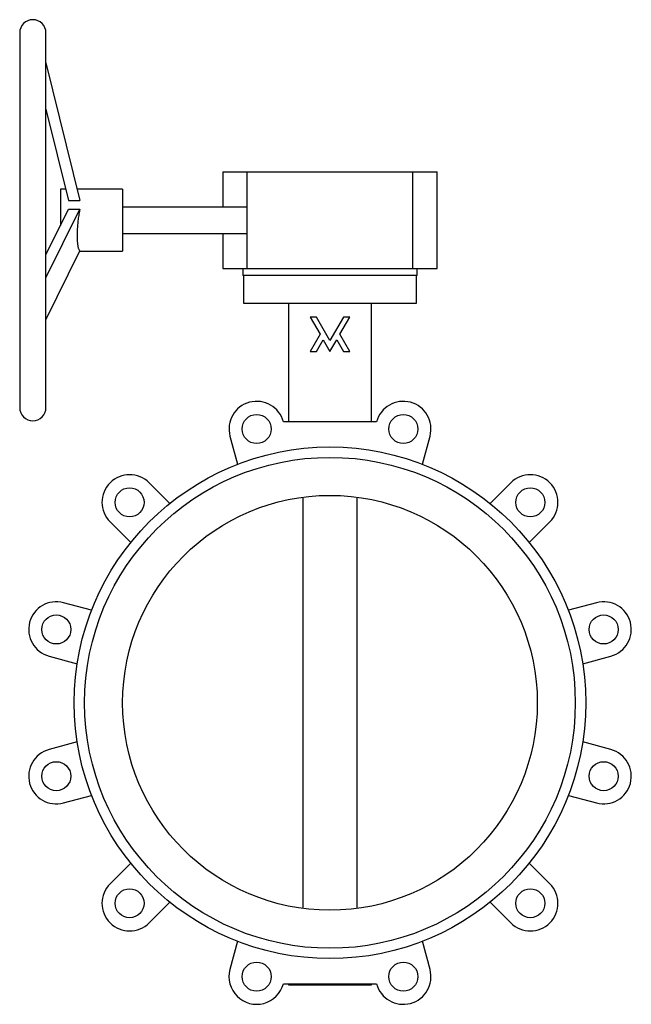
# Model space of a CAD drawing. Header units: millimetres. Extents: x -225 to 218, y -218 to 494.
import ezdxf

# ---------------------------------------------------------------- set-up
doc = ezdxf.new("R2010")
doc.units = ezdxf.units.MM

msp = doc.modelspace()

# ---------------------------------------------------------------- linework, layer by layer
at = {"color": 7, "linetype": 'Continuous', "lineweight": 25}
for p, q in [((-224.5, 484.5), (-224.5, 213.5)), ((-205.5, 213.5), (-205.5, 484.5)), ((-205.5, 462.69), (-180.94, 363.14)), ((-205.5, 429.3), (-189.18, 363.14)), ((-77.5, 384), (-77.5, 358.5)), ((-77.5, 384), (77.5, 384)), ((-60, 314), (-60, 384)), ((60, 314), (60, 384)), ((77.5, 314), (77.5, 384)), ((-191.24, 371.5), (-195, 371.5)), ((-195, 371.5), (-195, 345.29)), ((-150, 371.5), (-183, 371.5)), ((-150, 371.5), (-150, 326.5)), ((-189.18, 363.14), (-180.94, 363.14)), ((-205.5, 324.01), (-189.18, 357.08)), ((-205.5, 307.31), (-180.94, 357.08)), ((-189.18, 357.08), (-180.94, 357.08)), ((-60, 358.5), (-150, 358.5)), ((-150, 339.5), (-60, 339.5)), ((-77.5, 339.5), (-77.5, 314)), ((-205.5, 277), (-180.94, 326.77)), ((-181.07, 326.5), (-150, 326.5)), ((-77.5, 314), (77.5, 314)), ((-63, 314), (-63, 309)), ((63, 309), (63, 314)), ((63, 309), (-63, 309)), ((-62.5, 309), (-62.5, 289)), ((62.5, 289), (62.5, 309)), ((-62.5, 289), (62.5, 289)), ((-30, 289), (-30, 203.19)), ((30, 203.19), (30, 289)), ((-9.81, 279), (-14.43, 279)), ((-14.43, 279), (-7.22, 266.5)), ((0, 262), (-9.81, 279)), ((9.81, 279), (0, 262)), ((7.22, 266.5), (14.43, 279)), ((14.43, 279), (9.81, 279)), ((-7.22, 266.5), (-14.43, 254)), ((14.43, 254), (7.22, 266.5)), ((-9.81, 254), (-4.91, 262.5)), ((-4.91, 262.5), (0, 254)), ((0, 254), (4.91, 262.5)), ((4.91, 262.5), (9.81, 254)), ((-14.43, 254), (-9.81, 254)), ((9.81, 254), (14.43, 254)), ((33.74, 203.19), (-33.74, 203.19)), ((-72.38, 192.84), (-66.92, 172.47)), ((66.92, 172.47), (72.38, 192.84)), ((-115.91, 144.19), (-130.81, 159.1)), ((130.81, 159.1), (115.91, 144.19)), ((-19.36, -148.74), (-19.36, 148.74)), ((19.36, 148.74), (19.36, -148.74)), ((-159.1, 130.81), (-144.19, 115.91)), ((144.19, 115.91), (159.1, 130.81)), ((-172.47, 66.92), (-192.84, 72.38)), ((192.84, 72.38), (172.47, 66.92)), ((-203.19, 33.74), (-182.83, 28.28)), ((182.83, 28.28), (203.19, 33.74)), ((-182.83, -28.28), (-203.19, -33.74)), ((203.19, -33.74), (182.83, -28.28)), ((-192.84, -72.38), (-172.47, -66.92)), ((172.47, -66.92), (192.84, -72.38)), ((-144.19, -115.91), (-159.1, -130.81)), ((159.1, -130.81), (144.19, -115.91)), ((-130.81, -159.1), (-115.91, -144.19)), ((115.91, -144.19), (130.81, -159.1)), ((-66.92, -172.47), (-72.38, -192.84)), ((72.38, -192.84), (66.92, -172.47)), ((-33.74, -203.19), (33.74, -203.19)), ((-30, -203.19), (-30, -204)), ((-30, -204), (30, -204)), ((30, -204), (30, -203.19))]:
    msp.add_line(p, q, dxfattribs=at)
at = {"color": 7, "linetype": 'Continuous', "lineweight": 25, "flags": 128}
msp.add_lwpolyline([(-180.94, 357.08), (-181.12, 356.16), (-181.3, 355.23), (-181.47, 354.29), (-181.63, 353.33), (-181.79, 352.37), (-181.93, 351.4), (-182.07, 350.42), (-182.2, 349.44), (-182.32, 348.47), (-182.43, 347.49), (-182.53, 346.52), (-182.63, 345.55), (-182.71, 344.58), (-182.78, 343.63), (-182.84, 342.68), (-182.89, 341.75), (-182.94, 340.83), (-182.97, 339.93), (-182.99, 339.04), (-183, 338.18), (-183, 337.33), (-182.99, 336.5), (-182.97, 335.7), (-182.94, 334.93), (-182.89, 334.18), (-182.84, 333.46), (-182.78, 332.76), (-182.71, 332.1), (-182.63, 331.47), (-182.53, 330.88), (-182.43, 330.31), (-182.32, 329.79), (-182.2, 329.3), (-182.07, 328.84), (-181.93, 328.43), (-181.79, 328.05), (-181.63, 327.71), (-181.47, 327.42), (-181.3, 327.16), (-181.12, 326.95), (-180.94, 326.77)], dxfattribs=at)
at = {"color": 7, "linetype": 'Continuous', "lineweight": 25}
for centre, radius in [((-53.06, 198.01), 10.5), ((53.06, 198.01), 10.5), ((0, 0), 185), ((0, 0), 177.5), ((-144.96, 144.96), 10.5), ((0, 0), 150), ((144.96, 144.96), 10.5), ((-198.01, 53.06), 10.5), ((198.01, 53.06), 10.5), ((-198.01, -53.06), 10.5), ((198.01, -53.06), 10.5), ((-144.96, -144.96), 10.5), ((144.96, -144.96), 10.5), ((-53.06, -198.01), 10.5), ((53.06, -198.01), 10.5)]:
    msp.add_circle(centre, radius, dxfattribs=at)
for centre, radius, start, end in [((-215, 484.5), 9.5, 0, 180), ((-53.06, 198.01), 20, 15, 195), ((53.06, 198.01), 20, 345, 165), ((-215, 213.5), 9.5, 180, 0), ((-144.96, 144.96), 20, 45, 225), ((144.96, 144.96), 20, 315, 135), ((-198.01, 53.06), 20, 75, 255), ((198.01, 53.06), 20, 285, 105), ((-198.01, -53.06), 20, 105, 285), ((198.01, -53.06), 20, 255, 75), ((-144.96, -144.96), 20, 135, 315), ((144.96, -144.96), 20, 225, 45), ((-53.06, -198.01), 20, 165, 345), ((53.06, -198.01), 20, 195, 15)]:
    msp.add_arc(centre, radius, start, end, dxfattribs=at)

doc.saveas('drawing.dxf')
